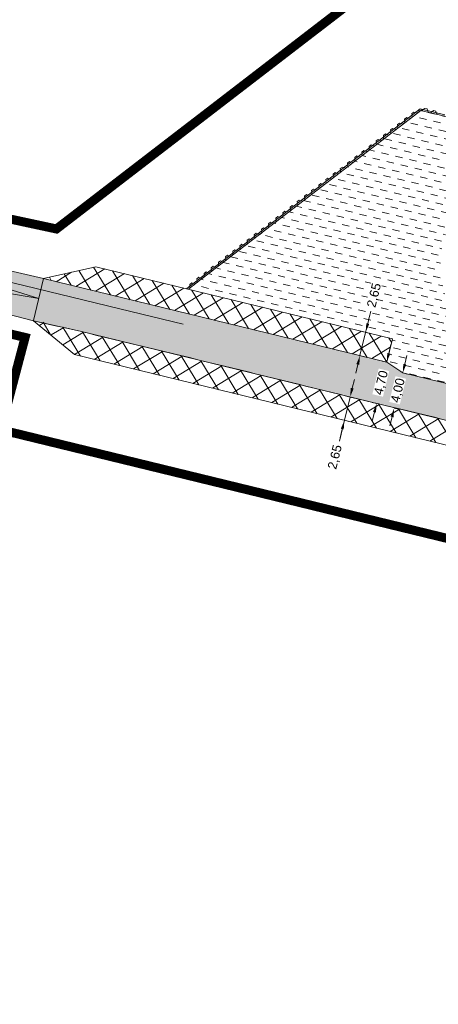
# Model space of a CAD drawing. Header units: metres. Extents: x 68442 to 71740, y 407111 to 411160.
# Tile 4 of 186: x 68832 to 68878, y 408195 to 408304. Entities that reach past the tile are written whole.
import ezdxf

# ---------------------------------------------------------------- set-up
doc = ezdxf.new("R2010")
doc.units = ezdxf.units.M
doc.linetypes.add('XX-CENTER', pattern=[8, 5, -1, 1, -1])
doc.layers.get('Defpoints').update_dxf_attribs({"lineweight": 0})
doc.layers.add('MACG_alg_werkgrens', color=3, linetype='XX-CENTER', lineweight=0)
doc.layers.add('RS AB Mantelbuis', color=1, linetype='Continuous', lineweight=0)
doc.layers.add('MACG_n_inr_damwand', color=1, linetype='Continuous', lineweight=0, plot=False, transparency=0.8)
for name, color, linetype, lineweight, transparency in [('MACG_n_maatvoering', 3, 'Continuous', 0, 0.8), ('MACG_n_vhr_arc_auxcrane', 3, 'Continuous', 0, 0.8), ('MACG_n_vhr_arc_craneplatform_18', 150, 'Continuous', 0, 0.8), ('MACG_n_vhr_arc_preassembly_13.5', 6, 'Continuous', 0, 0.8), ('MACG_n_vhr_kant_', 7, 'Continuous', 0, 0.8)]:
    doc.layers.add(name, color=color, linetype=linetype, lineweight=lineweight, transparency=transparency)
doc.styles.add('MACG_standaard', font='arial.ttf', dxfattribs={"height": 2})
doc.dimstyles.new('MACG_standaard', dxfattribs={"dimscale": 0, "dimtxt": 2, "dimasz": 2, "dimexe": 1, "dimexo": 0.1, "dimgap": 1, "dimtad": 0, "dimzin": 1, "dimtxsty": 'MACG_standaard', "dimcen": 0, "dimclrd": 256, "dimclre": 256, "dimclrt": 256, "dimazin": 0, "dimtfac": 1, "dimtofl": 0, "dimtmove": 1, "dimatfit": 3, "dimfxl": 1, "dimfxlon": 1, "dimtfill": 1, "dimlwd": -1, "dimlwe": -1, "dimarcsym": 0})

# ---------------------------------------------------------------- blocks, each defined once
blk = doc.blocks.new('*D47')
at = {"layer": 'Defpoints', "color": 0, "transparency": 16777216}
for p in [(68872.29, 408266.27), (68871.18, 408261.7), (68871.18, 408261.7)]:
    blk.add_point(p, dxfattribs=at)
at = {"layer": 'MACG_n_maatvoering', "transparency": 16777216}
for p, q in [((68872.53, 408267.24), (68872.76, 408268.21)), ((68872.29, 408266.27), (68871.8, 408266.39)), ((68871.18, 408261.7), (68870.69, 408261.82)), ((68870.94, 408260.73), (68870.7, 408259.76))]:
    blk.add_line(p, q, dxfattribs=at)
for points in [[(68872.69, 408267.2), (68872.36, 408267.28), (68872.29, 408266.27)], [(68871.1, 408260.69), (68870.78, 408260.77), (68871.18, 408261.7)]]:
    blk.add_solid(points, dxfattribs=at)
at = {"layer": 'MACG_n_maatvoering', "transparency": 16777216, "insert": (68871.73, 408263.98), "char_height": 1, "attachment_point": 5, "rotation": 76.3164, "style": 'MACG_standaard', "bg_fill": 3, "box_fill_scale": 1.1, "bg_fill_color": 256, "bg_fill_true_color": 13158600, "bg_fill_transparency": 0}
blk.add_mtext('4,70', dxfattribs=at)
blk = doc.blocks.new('*D46')
at = {"layer": 'Defpoints', "color": 0, "transparency": 16777216}
for p in [(68874.05, 408265.07), (68873.12, 408261.18), (68873.12, 408261.18)]:
    blk.add_point(p, dxfattribs=at)
at = {"layer": 'MACG_n_maatvoering', "transparency": 16777216}
for p, q in [((68874.29, 408266.04), (68874.52, 408267.01)), ((68874.06, 408265.07), (68874.54, 408264.95)), ((68873.12, 408261.18), (68873.6, 408261.06)), ((68872.88, 408260.21), (68872.65, 408259.24))]:
    blk.add_line(p, q, dxfattribs=at)
for points in [[(68874.45, 408266), (68874.13, 408266.08), (68874.06, 408265.07)], [(68873.05, 408260.17), (68872.72, 408260.25), (68873.12, 408261.18)]]:
    blk.add_solid(points, dxfattribs=at)
at = {"layer": 'MACG_n_maatvoering', "transparency": 16777216, "insert": (68873.59, 408263.13), "char_height": 1, "attachment_point": 5, "rotation": 76.4496, "style": 'MACG_standaard', "bg_fill": 3, "box_fill_scale": 1.1, "bg_fill_color": 256, "bg_fill_true_color": 13158600, "bg_fill_transparency": 0}
blk.add_mtext('4,00', dxfattribs=at)
blk = doc.blocks.new('*D45')
at = {"layer": 'Defpoints', "color": 0, "transparency": 16777216}
for p in [(68872.92, 408268.84), (68869.34, 408266.99), (68872.29, 408266.27)]:
    blk.add_point(p, dxfattribs=at)
at = {"layer": 'MACG_n_maatvoering', "transparency": 16777216}
for p, q in [((68870.53, 408271.89), (68869.96, 408269.56)), ((68870.2, 408270.53), (68870.44, 408271.5)), ((68869.96, 408269.56), (68869.34, 408266.99)), ((68870.45, 408269.44), (68869.48, 408269.68)), ((68869.82, 408266.87), (68868.85, 408267.1)), ((68869.1, 408266.02), (68868.87, 408265.04))]:
    blk.add_line(p, q, dxfattribs=at)
for points in [[(68870.36, 408270.49), (68870.04, 408270.57), (68869.96, 408269.56)], [(68869.26, 408265.98), (68868.94, 408266.05), (68869.34, 408266.99)]]:
    blk.add_solid(points, dxfattribs=at)
at = {"layer": 'MACG_n_maatvoering', "transparency": 16777216, "insert": (68870.96, 408273.65), "char_height": 1, "attachment_point": 5, "rotation": 76.3164, "style": 'MACG_standaard', "bg_fill": 3, "box_fill_scale": 1.1, "bg_fill_color": 256, "bg_fill_true_color": 13158600, "bg_fill_transparency": 0}
blk.add_mtext('2,65', dxfattribs=at)
blk = doc.blocks.new('*D44')
at = {"layer": 'Defpoints', "color": 0, "transparency": 16777216}
for p in [(68868.25, 408262.41), (68867.62, 408259.84), (68867.62, 408259.84)]:
    blk.add_point(p, dxfattribs=at)
at = {"layer": 'MACG_n_maatvoering', "transparency": 16777216}
for p, q in [((68868.48, 408263.39), (68868.72, 408264.36)), ((68868.25, 408262.41), (68867.62, 408259.84)), ((68868.25, 408262.41), (68868.73, 408262.3)), ((68867.06, 408257.53), (68867.62, 408259.84)), ((68867.62, 408259.84), (68868.11, 408259.72)), ((68867.38, 408258.87), (68867.15, 408257.9))]:
    blk.add_line(p, q, dxfattribs=at)
for points in [[(68868.64, 408263.35), (68868.32, 408263.43), (68868.25, 408262.41)], [(68867.54, 408258.83), (68867.22, 408258.91), (68867.62, 408259.84)]]:
    blk.add_solid(points, dxfattribs=at)
at = {"layer": 'MACG_n_maatvoering', "transparency": 16777216, "insert": (68866.63, 408255.77), "char_height": 1, "attachment_point": 5, "rotation": 76.3164, "style": 'MACG_standaard', "bg_fill": 3, "box_fill_scale": 1.1, "bg_fill_color": 256, "bg_fill_true_color": 13158600, "bg_fill_transparency": 0}
blk.add_mtext('2,65', dxfattribs=at)

msp = doc.modelspace()

# ---------------------------------------------------------------- hatches: boundary and pattern name
at = {"layer": 'MACG_n_vhr_arc_auxcrane'}
h = msp.add_hatch(dxfattribs=at)
h.set_pattern_fill('ACO-BETON_DETAIL', color=256, scale=2, angle=90, style=0, pattern_type=2)
h.set_pattern_definition([(144.567157, (34830.2006, 204118.34057), (-0.5922876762, -0.3149528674), [0, -0.6])])
edge = h.paths.add_edge_path()
edge.add_line((69890.99, 408653.63), (69887.795, 408655.469))
edge.add_arc((69862.848, 408612.138), 50, 60.06926, 100.96989)
edge.add_line((69853.333, 408661.224), (69842.878, 408659.358))
edge.add_line((69842.878, 408659.358), (69804.567, 408651.934))
edge.add_line((69804.567, 408651.934), (69802.47, 408652.242))
edge.add_line((69802.47, 408652.242), (69772.256, 408646.387))
edge.add_line((69772.256, 408646.387), (69762.242, 408644.03))
edge.add_line((69762.242, 408644.03), (69714.231, 408634.41))
edge.add_line((69714.231, 408634.41), (69660.32, 408623.532))
edge.add_line((69660.32, 408623.532), (69615.693, 408616.177))
edge.add_line((69615.693, 408616.177), (69599.968, 408615.159))
edge.add_line((69599.968, 408615.159), (69579.757, 408613.88))
edge.add_line((69579.757, 408613.88), (69516.465, 408612.02))
edge.add_line((69516.465, 408612.02), (69480.555, 408610.93))
edge.add_line((69480.555, 408610.93), (69447.705, 408609.411))
edge.add_line((69447.705, 408609.411), (69408.7, 408608.214))
edge.add_line((69408.7, 408608.214), (69406.679, 408608.855))
edge.add_line((69406.679, 408608.855), (69374.766, 408607.876))
edge.add_line((69374.766, 408607.876), (69333.725, 408605.809))
edge.add_line((69333.725, 408605.809), (69302.514, 408601.35))
edge.add_line((69302.514, 408601.35), (69272.625, 408592.636))
edge.add_line((69272.625, 408592.636), (69240.661, 408581.084))
edge.add_line((69240.661, 408581.084), (69202.98, 408569.476))
edge.add_line((69202.98, 408569.476), (69166.509, 408562.577))
edge.add_line((69166.509, 408562.577), (69101.387, 408558.8))
edge.add_line((69101.387, 408558.8), (69072.305, 408557.85))
edge.add_line((69072.305, 408557.85), (69047.328, 408556.74))
edge.add_line((69047.328, 408556.74), (69008.325, 408555.466))
edge.add_line((69008.325, 408555.466), (69006.303, 408556.102))
edge.add_line((69006.303, 408556.102), (68974.744, 408555.071))
edge.add_line((68974.744, 408555.071), (68949.769, 408553.905))
edge.add_line((68949.769, 408553.905), (68865.805, 408551.22))
edge.add_line((68865.805, 408551.22), (68777.315, 408548.6))
edge.add_line((68777.315, 408548.6), (68681.197, 408545.49))
edge.add_line((68681.197, 408545.49), (68667.332, 408544.652))
edge.add_line((68667.332, 408544.652), (68660.682, 408545.639))
edge.add_line((68660.682, 408545.639), (68639.694, 408552.228))
edge.add_line((68639.694, 408552.228), (68637.268, 408552.604))
edge.add_line((68637.268, 408552.604), (68635.123, 408552.946))
edge.add_line((68635.123, 408552.946), (68634.027, 408553.051))
edge.add_line((68634.027, 408553.051), (68632.386, 408553.009))
edge.add_line((68632.386, 408553.009), (68630.73, 408552.618))
edge.add_line((68630.73, 408552.618), (68628.641, 408551.797))
edge.add_line((68628.641, 408551.797), (68627.494, 408551.367))
edge.add_line((68627.494, 408551.367), (68622.841, 408546.377))
edge.add_line((68622.841, 408546.377), (68620.455, 408544.152))
edge.add_line((68620.455, 408544.152), (68597.537, 408512.537))
edge.add_line((68597.537, 408512.537), (68595.795, 408511.329))
edge.add_line((68595.795, 408511.329), (68575.974, 408483.988))
edge.add_line((68575.974, 408483.988), (68561.744, 408463.426))
edge.add_line((68561.744, 408463.426), (68560.733, 408461.962))
edge.add_line((68560.733, 408461.962), (68552.661, 408446.362))
edge.add_line((68552.661, 408446.362), (68547.855, 408428.535))
edge.add_line((68547.855, 408428.535), (68546.727, 408413.603))
edge.add_line((68546.727, 408413.603), (68552.464, 408382.734))
edge.add_line((68552.464, 408382.734), (68566.942, 408357.64))
edge.add_line((68566.942, 408357.64), (68580.601, 408344.403))
edge.add_line((68580.601, 408344.403), (68597.046, 408334.295))
edge.add_line((68597.046, 408334.295), (68616.96, 408327.549))
edge.add_line((68616.96, 408327.549), (68646.472, 408320.374))
edge.add_line((68646.472, 408320.374), (68739.343, 408298.044))
edge.add_line((68739.343, 408298.044), (68789.154, 408286.114))
edge.add_line((68789.154, 408286.114), (68805.142, 408282.272))
edge.add_line((68805.142, 408282.272), (68834.374, 408275.499))
edge.add_line((68834.374, 408275.499), (68872.29, 408266.268))
edge.add_line((68872.29, 408266.268), (68874.057, 408265.069))
edge.add_line((68874.057, 408265.069), (68903.926, 408257.835))
edge.add_line((68903.926, 408257.835), (68933.236, 408251.404))
edge.add_line((68933.236, 408251.404), (69024.823, 408229.334))
edge.add_line((69024.823, 408229.334), (69088.702, 408213.884))
edge.add_line((69088.702, 408213.884), (69155.037, 408197.872))
edge.add_line((69155.037, 408197.872), (69184.34, 408191.419))
edge.add_line((69184.34, 408191.419), (69222.259, 408182.199))
edge.add_line((69222.259, 408182.199), (69224.037, 408181.045))
edge.add_line((69224.037, 408181.045), (69254.719, 408173.585))
edge.add_line((69254.719, 408173.585), (69283.963, 408166.881))
edge.add_line((69283.963, 408166.881), (69307.273, 408161.214))
edge.add_line((69307.273, 408161.214), (69392.314, 408140.854))
edge.add_line((69392.314, 408140.854), (69465.783, 408123.294))
edge.add_line((69465.783, 408123.294), (69508.787, 408112.888))
edge.add_line((69508.787, 408112.888), (69528.675, 408110.15))
edge.add_line((69528.675, 408110.15), (69539.224, 408110.34))
edge.add_line((69539.224, 408110.34), (69558.164, 408116.35))
edge.add_line((69558.164, 408116.35), (69583.298, 408134.951))
edge.add_line((69583.298, 408134.951), (69599.919, 408158.168))
edge.add_line((69599.919, 408158.168), (69611.748, 408174.718))
edge.add_line((69611.748, 408174.718), (69628.253, 408198.195))
edge.add_line((69628.253, 408198.195), (69656.57, 408239.407))
edge.add_line((69656.57, 408239.407), (69679.194, 408271.203))
edge.add_line((69679.194, 408271.203), (69680.926, 408272.426))
edge.add_line((69680.926, 408272.426), (69699.232, 408298.154))
edge.add_line((69699.232, 408298.154), (69720.938, 408329.368))
edge.add_line((69720.938, 408329.368), (69727.822, 408339.187))
edge.add_line((69727.822, 408339.187), (69747.278, 408366.937))
edge.add_line((69747.278, 408366.937), (69776.338, 408408.247))
edge.add_line((69776.338, 408408.247), (69804.588, 408448.568))
edge.add_line((69804.588, 408448.568), (69832.218, 408487.318))
edge.add_line((69832.218, 408487.318), (69840.787, 408499.606))
edge.add_line((69840.787, 408499.606), (69856.84, 408524.73))
edge.add_line((69856.84, 408524.73), (69861.507, 408530.119))
edge.add_line((69861.507, 408530.119), (69863.858, 408532.369))
edge.add_line((69863.858, 408532.369), (69869.382, 408535.958))
edge.add_line((69869.382, 408535.958), (69876.317, 408538.985))
edge.add_line((69876.317, 408538.985), (69879.97, 408539.938))
edge.add_line((69879.97, 408539.938), (69885.821, 408540.85))
edge.add_line((69885.821, 408540.85), (69888.762, 408540.9))
edge.add_line((69888.762, 408540.9), (69910.065, 408539.81))
edge.add_line((69910.065, 408539.81), (69909.882, 408535.814))
edge.add_line((69909.882, 408535.814), (69888.694, 408536.898))
edge.add_line((69888.694, 408536.898), (69886.165, 408536.855))
edge.add_line((69886.165, 408536.855), (69880.785, 408536.017))
edge.add_line((69880.785, 408536.017), (69877.63, 408535.193))
edge.add_line((69877.63, 408535.193), (69871.285, 408532.424))
edge.add_line((69871.285, 408532.424), (69866.352, 408529.219))
edge.add_line((69866.352, 408529.219), (69864.409, 408527.359))
edge.add_line((69864.409, 408527.359), (69860.054, 408522.331))
edge.add_line((69860.054, 408522.331), (69844.114, 408497.384))
edge.add_line((69844.114, 408497.384), (69835.487, 408485.012))
edge.add_line((69835.487, 408485.012), (69807.855, 408446.259))
edge.add_line((69807.855, 408446.259), (69779.612, 408405.949))
edge.add_line((69779.612, 408405.949), (69750.552, 408364.639))
edge.add_line((69750.552, 408364.639), (69731.077, 408336.862))
edge.add_line((69731.077, 408336.862), (69724.206, 408327.06))
edge.add_line((69724.206, 408327.06), (69702.491, 408295.835))
edge.add_line((69702.491, 408295.835), (69660.401, 408236.681))
edge.add_line((69660.401, 408236.681), (69631.523, 408195.892))
edge.add_line((69631.523, 408195.892), (69615.012, 408172.404))
edge.add_line((69615.012, 408172.404), (69603.171, 408155.84))
edge.add_line((69603.171, 408155.84), (69586.184, 408132.11))
edge.add_line((69586.184, 408132.11), (69560.008, 408112.739))
edge.add_line((69560.008, 408112.739), (69539.878, 408106.351))
edge.add_line((69539.878, 408106.351), (69528.437, 408106.145))
edge.add_line((69528.437, 408106.145), (69508.042, 408108.953))
edge.add_line((69508.042, 408108.953), (69464.848, 408119.405))
edge.add_line((69464.848, 408119.405), (69391.382, 408136.964))
edge.add_line((69391.382, 408136.964), (69306.335, 408157.326))
edge.add_line((69306.335, 408157.326), (69283.018, 408162.994))
edge.add_line((69283.018, 408162.994), (69253.774, 408169.698))
edge.add_line((69253.774, 408169.698), (69183.229, 408186.85))
edge.add_line((69183.229, 408186.85), (69154.096, 408193.965))
edge.add_line((69154.096, 408193.965), (69135.592, 408198.44))
edge.add_line((69135.592, 408198.44), (69087.762, 408209.996))
edge.add_line((69087.762, 408209.996), (69023.885, 408225.445))
edge.add_line((69023.885, 408225.445), (68932.294, 408247.517))
edge.add_line((68932.294, 408247.517), (68902.979, 408253.924))
edge.add_arc((68719.705, 407531.542), 745.268, 75.763993, 76.172066)
edge.add_arc((67867.385, 404087.527), 4293.182, 76.112355, 76.520428)
edge.add_arc((67837.676, 404094.76), 4293.182, 76.112355, 76.520428)
edge.add_arc((68672.876, 407544.295), 744.03, 77.144988, 77.553061)
edge.add_line((68833.241, 408270.838), (68804.2, 408278.384))
edge.add_line((68804.2, 408278.384), (68788.222, 408282.224))
edge.add_line((68788.222, 408282.224), (68738.408, 408294.155))
edge.add_line((68738.408, 408294.155), (68645.532, 408316.486))
edge.add_line((68645.532, 408316.486), (68615.844, 408323.704))
edge.add_line((68615.844, 408323.704), (68595.336, 408330.651))
edge.add_line((68595.336, 408330.651), (68578.133, 408341.225))
edge.add_line((68578.133, 408341.225), (68563.757, 408355.156))
edge.add_line((68563.757, 408355.156), (68548.657, 408381.329))
edge.add_line((68548.657, 408381.329), (68542.699, 408413.384))
edge.add_line((68542.699, 408413.384), (68543.895, 408429.212))
edge.add_line((68543.895, 408429.212), (68548.911, 408447.818))
edge.add_line((68548.911, 408447.818), (68557.315, 408464.061))
edge.add_line((68557.315, 408464.061), (68558.506, 408465.774))
edge.add_line((68558.506, 408465.774), (68572.736, 408486.336))
edge.add_line((68572.736, 408486.336), (68616.634, 408546.892))
edge.add_line((68616.634, 408546.892), (68620.839, 408554.503))
edge.add_line((68620.839, 408554.503), (68621.433, 408557.641))
edge.add_line((68621.433, 408557.641), (68621.314, 408559.316))
edge.add_line((68621.314, 408559.316), (68620.501, 408561.532))
edge.add_line((68620.501, 408561.532), (68615.763, 408569.01))
edge.add_line((68615.763, 408569.01), (68618.603, 408572.227))
edge.add_line((68618.603, 408572.227), (68630.17, 408563.753))
edge.add_line((68630.17, 408563.753), (68639.356, 408557.402))
edge.add_line((68639.356, 408557.402), (68642.196, 408555.635))
edge.add_line((68642.196, 408555.635), (68661.58, 408549.549))
edge.add_line((68661.58, 408549.549), (68667.507, 408548.67))
edge.add_line((68667.507, 408548.67), (68681.012, 408549.486))
edge.add_line((68681.012, 408549.486), (68777.191, 408552.598))
edge.add_line((68777.191, 408552.598), (68865.682, 408555.218))
edge.add_line((68865.682, 408555.218), (68949.638, 408557.903))
edge.add_line((68949.638, 408557.903), (68974.614, 408559.069))
edge.add_line((68974.614, 408559.069), (69047.175, 408561.439))
edge.add_line((69047.175, 408561.439), (69072.175, 408561.848))
edge.add_line((69072.175, 408561.848), (69101.206, 408562.796))
edge.add_line((69101.206, 408562.796), (69166.019, 408566.556))
edge.add_line((69166.019, 408566.556), (69202.016, 408573.365))
edge.add_line((69202.016, 408573.365), (69239.392, 408584.879))
edge.add_line((69239.392, 408584.879), (69271.384, 408596.44))
edge.add_line((69271.384, 408596.44), (69301.667, 408605.27))
edge.add_line((69301.667, 408605.27), (69333.366, 408609.798))
edge.add_line((69333.366, 408609.798), (69374.644, 408611.874))
edge.add_line((69374.644, 408611.874), (69447.561, 408614.111))
edge.add_line((69447.561, 408614.111), (69480.434, 408614.928))
edge.add_line((69480.434, 408614.928), (69516.348, 408616.018))
edge.add_line((69516.348, 408616.018), (69579.572, 408617.876))
edge.add_line((69579.572, 408617.876), (69599.712, 408619.151))
edge.add_line((69599.712, 408619.151), (69615.237, 408620.156))
edge.add_line((69615.237, 408620.156), (69659.599, 408627.467))
edge.add_line((69659.599, 408627.467), (69713.443, 408638.332))
edge.add_line((69713.443, 408638.332), (69763.291, 408648.319))
edge.add_line((69763.291, 408648.319), (69771.495, 408650.314))
edge.add_line((69771.495, 408650.314), (69841.984, 408663.974))
edge.add_line((69841.984, 408663.974), (69862.285, 408668.052))
edge.add_line((69862.285, 408668.052), (69870.165, 408668.838))
edge.add_line((69870.165, 408668.838), (69875.686, 408668.211))
edge.add_line((69875.686, 408668.211), (69889.043, 408660.529))
edge.add_arc((69926.238, 408728.473), 77.46, 241.30207, 271.51339)
edge.add_line((69928.284, 408651.041), (69943.963, 408651.389))
edge.add_line((69943.963, 408651.389), (69944.074, 408646.39))
edge.add_line((69944.074, 408646.39), (69917.04, 408645.79))
edge.add_line((69917.04, 408645.79), (69903.16, 408647.17))
edge.add_line((69903.16, 408647.17), (69890.99, 408653.63))
edge.add_line((69890.99, 408653.63), (69887.795, 408655.469))
at = {"layer": 'MACG_n_vhr_arc_craneplatform_18'}
h = msp.add_hatch(dxfattribs=at)
h.set_pattern_fill('ANSI37', color=256, angle=76.31639, style=0)
h.set_pattern_definition([(121.31639105, (0, 0), (-1.3562173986, -0.8251246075), []), (211.31639105, (0, 0), (0.8251246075, -1.3562173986), [])])
h.paths.add_polyline_path([(68840.15, 408276.82), (68834.374, 408275.499), (68872.29, 408266.268), (68872.917, 408268.842)])
h = msp.add_hatch(dxfattribs=at)
h.set_pattern_fill('ANSI37', color=256, angle=76.31639, style=0)
h.set_pattern_definition([(121.31639116, (0, 0), (-1.356217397, -0.82512461), []), (211.31639116, (0, 0), (0.82512461, -1.356217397), [])])
h.paths.add_polyline_path([(68838.411, 408269.677), (68833.261, 408270.931), (68837.784, 408267.103)])
h.paths.add_polyline_path([(68838.411, 408269.677), (68837.784, 408267.103), (68897.203, 408252.637), (68897.829, 408255.211)])
h.paths.add_polyline_path([(68897.829, 408255.211), (68897.203, 408252.637), (68902.979, 408253.957)])
at = {"layer": 'MACG_n_vhr_arc_preassembly_13.5'}
h = msp.add_hatch(dxfattribs=at)
h.set_pattern_fill('DASH', color=256, scale=0.5, angle=346.40894)
h.set_pattern_definition([(346.408935, (69982.37296, 409427.91986), (0.95804688, 0.5849994), [0.79375, -0.79375])])
edge = h.paths.add_edge_path()
edge.add_line((68892.184, 408290.172), (68876.043, 408294.082))
edge.add_line((68876.043, 408294.082), (68850.422, 408274.372))
edge.add_line((68850.422, 408274.372), (68872.917, 408268.842))
edge.add_line((68872.917, 408268.842), (68872.29, 408266.268))
edge.add_line((68872.29, 408266.268), (68874.057, 408265.069))
edge.add_line((68874.057, 408265.069), (68885.445, 408262.312))
edge.add_line((68885.445, 408262.312), (68886.471, 408266.552))
edge.add_arc((68889, 408277), 10.75, 76.4108, 256.39272, ccw=False)
edge.add_line((68891.526, 408287.449), (68892.184, 408290.172))

# ---------------------------------------------------------------- linework, layer by layer
at = {"layer": 'MACG_alg_werkgrens', "ltscale": 10, "const_width": 1, "flags": 128}
for points in [[(71465.406, 407420.649), (71462.648, 407413.139), (71437.76, 407423.219), (71431.706, 407426.394), (71412.362, 407436.329), (71404.772, 407439.8), (71316.491, 407480.179), (71284.757, 407496.468), (71249.36, 407511.986), (71214.962, 407529.71), (71191.396, 407483.927), (71150.589, 407404.732), (71168.177, 407392.902), (71161.286, 407373.515), (71144.93, 407344.206), (71115.901, 407287.439), (71113.936, 407270.957), (71078.17, 407236.48), (71058.5, 407222.66), (71032.65, 407211.546), (71010.252, 407205.593), (70981.457, 407204.101), (70943.412, 407210.809), (70922.41, 407219.64), (70878.588, 407248.774), (70729.287, 407351.852), (70728.011, 407352.727), (70721.986, 407343.937), (70649.092, 407393.899), (70655.14, 407402.682), (70545.753, 407478.064), (70437.714, 407552.884), (70364.415, 407603.356), (70358.371, 407594.578), (70285.156, 407644.993), (70291.2, 407653.77), (70290.166, 407654.482), (70161.924, 407742.734), (70051.196, 407819.283), (69996.965, 407856.448), (69990.953, 407847.665), (69918.942, 407896.96), (69924.665, 407905.98), (69895.152, 407926.411), (69875.283, 407939.445), (69866.942, 407949.246), (69858.226, 407963.205), (69853.141, 407974.836), (69850.175, 407984.571), (69848.045, 407995.783), (69847.238, 408005.92), (69847.575, 408017.366), (69850.692, 408034.812), (69856.32, 408050.261), (69881.049, 408099.821), (69906.237, 408140.878), (69967.707, 408228.575), (69960.209, 408232.624), (70003.187, 408311.8), (70010.402, 408307.905), (70017.122, 408319.519), (70025.131, 408331.446), (70040.788, 408352.956), (70049.799, 408367.543), (70051.76, 408375.163), (70051.76, 408388.582), (70050.801, 408393.32), (70041.254, 408423.688), (70025.21, 408462.21), (70000, 408479.97), (70026.48, 408518.11), (70037.55, 408530.34), (70000.74, 408556.19), (69948.82, 408555.87), (69945.706, 408544.622), (69935.731, 408545.183), (69934.935, 408531.604), (69933.362, 408531.647), (69909.742, 408532.502), (69886.023, 408533.491), (69877.993, 408531.836), (69872.373, 408529.287), (69866.167, 408524.444), (69862.498, 408520.061), (69837.613, 408484.605), (69809.513, 408445.146), (69781.226, 408404.8), (69725.804, 408325.916), (69710.272, 408304.049), (69716.446, 408293.344), (69670.885, 408229.882), (69661.509, 408235.01), (69616.618, 408171.189), (69587.096, 408130.353), (69560.303, 408110.729), (69539.944, 408104.392), (69528.345, 408103.56), (69507.689, 408106.382), (69464.232, 408116.875), (69390.794, 408134.475), (69305.748, 408154.827), (69258.955, 408166.338), (69256.366, 408156.094), (69179.705, 408174.624), (69182.444, 408184.419), (69087.142, 408207.366), (69023.233, 408222.725), (68907.132, 408250.608), (68902.908, 408251.859), (68900.299, 408241.591), (68835.419, 408257.387), (68829.632, 408258.796), (68832.328, 408268.999), (68737.755, 408291.435), (68644.879, 408313.766), (68615.273, 408320.987), (68594.693, 408327.905), (68576.927, 408338.663), (68562.076, 408352.857), (68546.452, 408379.502), (68540.008, 408412.479), (68541.066, 408429.152), (68546.111, 408448.237), (68554.716, 408465.172), (68568.02, 408486.068), (68572.082, 408493.356), (68609.76, 408545.329), (68617.565, 408556.908), (68611.491, 408569.232), (68613.993, 408571.672), (68618.227, 408575.759), (68626.695, 408569.435), (68642.688, 408558.198), (68662.531, 408551.978), (68668.417, 408551.15), (68681.155, 408552.078), (68777.078, 408555.179), (68865.598, 408557.839), (68968.374, 408561.089), (68968.042, 408571.651), (69050.82, 408574.296), (69051.157, 408563.567), (69101.098, 408565.358), (69165.377, 408568.999), (69201.139, 408575.735), (69238.476, 408587.237), (69270.772, 408598.893), (69301.489, 408607.78), (69333.401, 408612.335), (69363.39, 408613.518), (69363.055, 408624.14), (69449.855, 408626.87), (69450.192, 408616.199), (69480.35, 408617.459), (69579.387, 408620.368), (69614.723, 408622.63), (69659.05, 408629.938), (69712.969, 408640.811), (69764.613, 408650.999), (69762.56, 408661.426), (69838.754, 408676.274), (69854.066, 408668.451), (69862.318, 408670.115), (69871.007, 408670.753), (69877.268, 408669.616), (69884.534, 408665.432, 0.1150556), (69905.12, 408655.227), (69931.992, 408655.635), (69931.738, 408665.079), (69938.17, 408668.13), (69963.51, 408670.944), (69968.941, 408666.443), (70014.092, 408666.62), (70013.062, 408666.64), (70052.031, 408665.879), (70108.785, 408664.771), (70108.492, 408626.708), (70110.09, 408574.745), (70140.741, 408574.068), (70179.845, 408576.978), (70179.492, 408582.411), (70179.031, 408601.284), (70178.231, 408626.657), (70181.15, 408635.23), (70209.1, 408636.03), (70213.163, 408636.958), (70243.092, 408639.29), (70307.758, 408639.306), (70343.557, 408641.26), (70345.206, 408641.26), (70348.034, 408642.108), (70362.751, 408644.755), (70395.793, 408649.478), (70408.702, 408650.577), (70462.537, 408652.339), (70514.375, 408653.899), (70565.274, 408655.659), (70615.598, 408657.229), (70697.729, 408659.789), (70697.418, 408670.422), (70790.324, 408673.323), (70790.641, 408662.506), (70800.376, 408662.581), (70824.594, 408660.546), (70844.968, 408657.027), (70866.867, 408651.43), (70890.771, 408644.483), (70907.698, 408639.7), (70924.847, 408635.915), (70950.418, 408631.746), (70970.909, 408629.969), (70995.819, 408629.65), (71028.881, 408630.449), (71080.388, 408632.239), (71137.011, 408633.806), (71136.703, 408644.531), (71229.599, 408647.351), (71229.915, 408636.714), (71266.395, 408637.869), (71303.344, 408639.089), (71382.507, 408641.709), (71438.798, 408643.409), (71473.55, 408644.498), (71500.58, 408646.369), (71530.71, 408651.273), (71551.002, 408656.043), (71572.149, 408662.424), (71569.02, 408672.348), (71657.68, 408700.266), (71664.655, 408678.126), (71673.979, 408641.979), (71625.171, 408626.246), (71590.668, 408648.917), (71584.955, 408652.174), (71567.883, 408646.935), (71559.774, 408644.344), (71531.935, 408638.002), (71507.048, 408633.798), (71478.724, 408631.138), (71468.632, 408630.812), (71416.841, 408629.098), (71228.116, 408623.147), (71229.461, 408586.715), (71178.215, 408584.813), (71151.058, 408616.106), (71146.916, 408620.699), (71040.783, 408617.356), (70988.897, 408616.225), (70970.676, 408616.505), (70947.885, 408618.458), (70921.561, 408622.803), (70904.249, 408626.625), (70852.735, 408641.218), (70841.996, 408643.938), (70822.693, 408647.276), (70799.636, 408649.208), (70788.663, 408649.061), (70789.991, 408613.085), (70738.91, 408611.189), (70712.52, 408641.822), (70708.479, 408646.829), (70424.502, 408637.837), (70408.438, 408637.263), (70397.35, 408635.843), (70386.61, 408634.549), (70376.012, 408632.71), (70360.761, 408629.878), (70353.585, 408621.127), (70363.582, 408543.674), (70361.281, 408539.705), (70365.314, 408451.569), (70364.256, 408404.678), (70367.836, 408365.748), (70374.776, 408321.971), (70384.599, 408277.163), (70396.634, 408235.657), (70410.682, 408196.472), (70436.61, 408135.984, -0.1523607), (70447.619, 408125.306), (70453.92, 408115.911), (70470.126, 408087.78), (70486.342, 408065.104), (70482.343, 408062.878), (70503.254, 408033.442), (70527.367, 408001.27), (70555.217, 407970.242), (70589.376, 407936.652), (70638.984, 407895.054), (70665.899, 407875.91), (70668.25, 407879.794), (70677.505, 407872.509), (70719.039, 407847.669), (70758.4, 407822.34), (70775.091, 407782.344), (70841.348, 407747.704), (70908.119, 407712.795), (70911.322, 407718.92), (70949.973, 407708.535), (71003.554, 407681.932), (71013.434, 407700.68), (71080.281, 407665.416), (71160.477, 407596.544), (71171.337, 407593.164), (71190.181, 407586.248), (71207.298, 407579.286), (71234.021, 407566.554), (71277.874, 407543.714), (71304.765, 407528.777), (71331.295, 407511.637), (71350.687, 407502.493), (71366.901, 407505.469), (71378.503, 407523.138), (71443.522, 407480.851, -0.2173664), (71465.406, 407420.649)], [(69652.627, 408244.314), (69580.44, 408135.8, -0.2858694), (69510.805, 408117.936), (69480.44, 408125.307), (69373.31, 408150.998), (69264.004, 408177.507), (69272.669, 408213.183), (69222.84, 408225.299), (69186.18, 408197.159), (69063.032, 408224.102), (68913.963, 408261.557), (68922.624, 408297.382), (68872.782, 408309.445), (68835.793, 408280.99), (68835.793, 408280.99), (68728.261, 408304.077), (68624.111, 408329.311, -0.6092374), (68577.461, 408471.961), (68602.214, 408454.016), (68632.322, 408495.528), (68622.45, 408531.808), (68626.548, 408533.936), (68628.925, 408534.951), (68631.558, 408535.835), (68633.627, 408536.365), (68635.703, 408536.758), (68637.678, 408537.003), (68675.1, 408537.165), (68742.366, 408540.313), (68835.804, 408543.005), (68967.065, 408548.73), (68968.481, 408511.786), (69019.648, 408513.411), (69047.791, 408550.75), (69106.781, 408552.424), (69148.264, 408553.466), (69186.09, 408558.204), (69228.66, 408568.672), (69271.954, 408585.355), (69304.935, 408594.717), (69331.812, 408598.65), (69366.171, 408601.246), (69367.505, 408565.884), (69418.728, 408567.775), (69445.259, 408603.355), (69516.435, 408605.167), (69604.264, 408608.411), (69625.791, 408611.261), (69700.818, 408624.755), (69764.595, 408638.585), (69771.796, 408602.76), (69822.033, 408612.486), (69836.835, 408640.48), (69873.68, 408649.16), (69888.62, 408618.4), (69898.209, 408622.472), (69939.45, 408640.96), (69956.42, 408603.49), (69962.814, 408588.304), (69961.633, 408588.277), (69960.7, 408587.855), (69957.594, 408586.448), (69947.961, 408582.085), (69937.596, 408577.389), (69936.491, 408576.889), (69935.471, 408576.108), (69934.296, 408575.208), (69933.956, 408574.543), (69933.422, 408573.499), (69933.366, 408572.565), (69932.949, 408565.558), (69931.503, 408541.27), (69926.77, 408541.552), (69910.527, 408542.464), (69905.368, 408541.202), (69900.699, 408541.441), (69894.044, 408541.781), (69887.849, 408542.035), (69885.723, 408541.998), (69882.139, 408541.44), (69879.735, 408541.065), (69875.94, 408540.075), (69871.069, 408537.949), (69868.351, 408536.66), (69866.988, 408535.774), (69863.122, 408533.262), (69859.363, 408529.399), (69855.916, 408525.42), (69839.832, 408500.248), (69836.924, 408496.135), (69817.123, 408468.128), (69801.025, 408445.486), (69776.243, 408410.116), (69727.637, 408341.114), (69703.005, 408306.213), (69670.085, 408329.605), (69640.362, 408287.845), (69652.627, 408244.314)]]:
    msp.add_lwpolyline(points, format="xyb", dxfattribs=at)
at = {"layer": 'MACG_n_inr_damwand'}
for p, q in [((68850.216, 408274.422), (68876.005, 408294.261)), ((68875.069, 408293.748), (68875.291, 408293.919)), ((68875.094, 408293.56), (68875.069, 408293.748)), ((68875.07, 408293.542), (68875.094, 408293.56)), ((68875.095, 408293.353), (68875.07, 408293.542)), ((68875.291, 408293.919), (68875.466, 408293.846)), ((68875.466, 408293.846), (68875.478, 408293.856)), ((68875.478, 408293.856), (68875.49, 408293.865)), ((68875.49, 408293.865), (68875.666, 408293.792)), ((68875.666, 408293.792), (68875.888, 408293.963)), ((68875.863, 408294.151), (68875.887, 408294.17)), ((68875.888, 408293.963), (68875.863, 408294.151)), ((68876.005, 408294.261), (68878.72, 408293.614)), ((68876.043, 408294.082), (68878.698, 408293.461)), ((68876.183, 408294.049), (68876.314, 408294.188)), ((68876.343, 408294.181), (68876.473, 408294.319)), ((68876.473, 408294.319), (68876.746, 408294.255)), ((68876.746, 408294.255), (68876.8, 408294.073)), ((68876.8, 408294.073), (68876.815, 408294.069)), ((68876.815, 408294.069), (68876.83, 408294.066)), ((68876.83, 408294.066), (68876.884, 408293.884)), ((68877.157, 408293.819), (68877.287, 408293.958)), ((68877.287, 408293.958), (68877.316, 408293.951)), ((68877.316, 408293.951), (68877.446, 408294.089)), ((68877.446, 408294.089), (68877.719, 408294.025)), ((68877.719, 408294.025), (68877.774, 408293.843)), ((68877.774, 408293.843), (68877.788, 408293.839)), ((68877.788, 408293.839), (68877.803, 408293.836)), ((68877.803, 408293.836), (68877.857, 408293.654)), ((68873.484, 408292.529), (68873.706, 408292.699)), ((68873.509, 408292.34), (68873.484, 408292.529)), ((68873.485, 408292.322), (68873.509, 408292.34)), ((68873.706, 408292.699), (68873.881, 408292.627)), ((68873.881, 408292.627), (68873.893, 408292.636)), ((68873.893, 408292.636), (68873.905, 408292.645)), ((68873.905, 408292.645), (68874.081, 408292.573)), ((68874.081, 408292.573), (68874.303, 408292.743)), ((68874.276, 408293.138), (68874.498, 408293.309)), ((68874.301, 408292.95), (68874.276, 408293.138)), ((68874.278, 408292.932), (68874.301, 408292.95)), ((68874.303, 408292.743), (68874.278, 408292.932)), ((68874.498, 408293.309), (68874.674, 408293.237)), ((68874.674, 408293.237), (68874.686, 408293.246)), ((68874.686, 408293.246), (68874.698, 408293.255)), ((68874.698, 408293.255), (68874.873, 408293.182)), ((68874.873, 408293.182), (68875.095, 408293.353)), ((68871.922, 408291.328), (68872.144, 408291.498)), ((68871.947, 408291.139), (68871.922, 408291.328)), ((68872.144, 408291.498), (68872.319, 408291.426)), ((68872.319, 408291.426), (68872.331, 408291.435)), ((68872.331, 408291.435), (68872.343, 408291.444)), ((68872.343, 408291.444), (68872.519, 408291.372)), ((68872.519, 408291.372), (68872.741, 408291.542)), ((68872.714, 408291.937), (68872.936, 408292.108)), ((68872.739, 408291.749), (68872.714, 408291.937)), ((68872.716, 408291.731), (68872.739, 408291.749)), ((68872.741, 408291.542), (68872.716, 408291.731)), ((68872.936, 408292.108), (68873.112, 408292.036)), ((68873.311, 408291.981), (68873.136, 408292.054)), ((68873.51, 408292.134), (68873.485, 408292.322)), ((68870.337, 408290.108), (68870.559, 408290.279)), ((68870.559, 408290.279), (68870.734, 408290.206)), ((68870.734, 408290.206), (68870.746, 408290.215)), ((68870.746, 408290.215), (68870.758, 408290.225)), ((68870.758, 408290.225), (68870.934, 408290.152)), ((68870.934, 408290.152), (68871.156, 408290.323)), ((68871.129, 408290.718), (68871.351, 408290.889)), ((68871.154, 408290.53), (68871.129, 408290.718)), ((68871.131, 408290.511), (68871.154, 408290.53)), ((68871.156, 408290.323), (68871.131, 408290.511)), ((68871.351, 408290.889), (68871.527, 408290.816)), ((68871.527, 408290.816), (68871.539, 408290.825)), ((68871.539, 408290.825), (68871.551, 408290.834)), ((68871.551, 408290.834), (68871.726, 408290.762)), ((68871.726, 408290.762), (68871.948, 408290.933)), ((68871.923, 408291.121), (68871.947, 408291.139)), ((68871.948, 408290.933), (68871.923, 408291.121)), ((68869.348, 408288.933), (68869.57, 408289.103)), ((68869.544, 408289.498), (68869.766, 408289.669)), ((68869.569, 408289.31), (68869.544, 408289.498)), ((68869.545, 408289.292), (68869.569, 408289.31)), ((68869.57, 408289.103), (68869.545, 408289.292)), ((68869.766, 408289.669), (68869.942, 408289.597)), ((68869.942, 408289.597), (68869.954, 408289.606)), ((68869.954, 408289.606), (68869.965, 408289.615)), ((68869.965, 408289.615), (68870.141, 408289.542)), ((68870.141, 408289.542), (68870.363, 408289.713)), ((68870.362, 408289.92), (68870.337, 408290.108)), ((68870.338, 408289.901), (68870.362, 408289.92)), ((68870.363, 408289.713), (68870.338, 408289.901)), ((68867.959, 408288.279), (68868.181, 408288.45)), ((68867.984, 408288.09), (68867.959, 408288.279)), ((68867.96, 408288.072), (68867.984, 408288.09)), ((68867.985, 408287.884), (68867.96, 408288.072)), ((68868.181, 408288.45), (68868.356, 408288.377)), ((68868.356, 408288.377), (68868.368, 408288.386)), ((68868.368, 408288.386), (68868.38, 408288.395)), ((68868.38, 408288.395), (68868.556, 408288.323)), ((68868.556, 408288.323), (68868.778, 408288.494)), ((68868.751, 408288.889), (68868.973, 408289.059)), ((68868.777, 408288.7), (68868.751, 408288.889)), ((68868.753, 408288.682), (68868.777, 408288.7)), ((68868.778, 408288.494), (68868.753, 408288.682)), ((68868.973, 408289.059), (68869.149, 408288.987)), ((68869.149, 408288.987), (68869.161, 408288.996)), ((68869.161, 408288.996), (68869.173, 408289.005)), ((68869.173, 408289.005), (68869.348, 408288.933)), ((68866.374, 408287.059), (68866.596, 408287.23)), ((68866.399, 408286.871), (68866.374, 408287.059)), ((68866.596, 408287.23), (68866.771, 408287.158)), ((68866.771, 408287.158), (68866.783, 408287.167)), ((68866.783, 408287.167), (68866.795, 408287.176)), ((68866.795, 408287.176), (68866.971, 408287.103)), ((68866.971, 408287.103), (68867.193, 408287.274)), ((68867.166, 408287.669), (68867.388, 408287.84)), ((68867.191, 408287.481), (68867.166, 408287.669)), ((68867.168, 408287.462), (68867.191, 408287.481)), ((68867.193, 408287.274), (68867.168, 408287.462)), ((68867.388, 408287.84), (68867.564, 408287.767)), ((68867.564, 408287.767), (68867.576, 408287.776)), ((68867.576, 408287.776), (68867.588, 408287.786)), ((68867.588, 408287.786), (68867.763, 408287.713)), ((68867.763, 408287.713), (68867.985, 408287.884)), ((68864.789, 408285.84), (68865.01, 408286.011)), ((68864.814, 408285.651), (68864.789, 408285.84)), ((68865.01, 408286.011), (68865.186, 408285.938)), ((68865.186, 408285.938), (68865.198, 408285.947)), ((68865.198, 408285.947), (68865.21, 408285.956)), ((68865.21, 408285.956), (68865.386, 408285.884)), ((68865.386, 408285.884), (68865.607, 408286.055)), ((68865.581, 408286.45), (68865.803, 408286.62)), ((68865.606, 408286.261), (68865.581, 408286.45)), ((68865.582, 408286.243), (68865.606, 408286.261)), ((68865.607, 408286.055), (68865.582, 408286.243)), ((68865.803, 408286.62), (68865.979, 408286.548)), ((68865.979, 408286.548), (68865.991, 408286.557)), ((68865.991, 408286.557), (68866.002, 408286.566)), ((68866.002, 408286.566), (68866.178, 408286.494)), ((68866.178, 408286.494), (68866.4, 408286.664)), ((68866.375, 408286.853), (68866.399, 408286.871)), ((68866.4, 408286.664), (68866.375, 408286.853)), ((68863.203, 408284.62), (68863.425, 408284.791)), ((68863.425, 408284.791), (68863.601, 408284.719)), ((68863.601, 408284.719), (68863.613, 408284.728)), ((68863.613, 408284.728), (68863.625, 408284.737)), ((68863.625, 408284.737), (68863.8, 408284.664)), ((68863.8, 408284.664), (68864.022, 408284.835)), ((68863.996, 408285.23), (68864.218, 408285.401)), ((68864.021, 408285.042), (68863.996, 408285.23)), ((68863.997, 408285.023), (68864.021, 408285.042)), ((68864.022, 408284.835), (68863.997, 408285.023)), ((68864.218, 408285.401), (68864.394, 408285.328)), ((68864.394, 408285.328), (68864.405, 408285.337)), ((68864.405, 408285.337), (68864.417, 408285.347)), ((68864.417, 408285.347), (68864.593, 408285.274)), ((68864.593, 408285.274), (68864.815, 408285.445)), ((68864.79, 408285.633), (68864.814, 408285.651)), ((68864.815, 408285.445), (68864.79, 408285.633)), ((68862.411, 408284.011), (68862.633, 408284.181)), ((68862.436, 408283.822), (68862.411, 408284.011)), ((68862.412, 408283.804), (68862.436, 408283.822)), ((68862.437, 408283.616), (68862.412, 408283.804)), ((68862.633, 408284.181), (68862.808, 408284.109)), ((68862.808, 408284.109), (68862.82, 408284.118)), ((68862.82, 408284.118), (68862.832, 408284.127)), ((68862.832, 408284.127), (68863.008, 408284.055)), ((68863.008, 408284.055), (68863.23, 408284.225)), ((68863.228, 408284.432), (68863.203, 408284.62)), ((68863.205, 408284.414), (68863.228, 408284.432)), ((68863.23, 408284.225), (68863.205, 408284.414)), ((68860.826, 408282.791), (68861.048, 408282.962)), ((68860.851, 408282.603), (68860.826, 408282.791)), ((68860.827, 408282.584), (68860.851, 408282.603)), ((68860.852, 408282.396), (68860.827, 408282.584)), ((68861.048, 408282.962), (68861.223, 408282.889)), ((68861.223, 408282.889), (68861.235, 408282.898)), ((68861.235, 408282.898), (68861.247, 408282.908)), ((68861.247, 408282.908), (68861.423, 408282.835)), ((68861.423, 408282.835), (68861.644, 408283.006)), ((68861.618, 408283.401), (68861.84, 408283.572)), ((68861.643, 408283.212), (68861.618, 408283.401)), ((68861.619, 408283.194), (68861.643, 408283.212)), ((68861.644, 408283.006), (68861.619, 408283.194)), ((68861.84, 408283.572), (68862.016, 408283.499)), ((68862.016, 408283.499), (68862.028, 408283.508)), ((68862.028, 408283.508), (68862.04, 408283.517)), ((68862.04, 408283.517), (68862.215, 408283.445)), ((68862.215, 408283.445), (68862.437, 408283.616)), ((68859.24, 408281.572), (68859.462, 408281.742)), ((68859.265, 408281.383), (68859.24, 408281.572)), ((68859.462, 408281.742), (68859.638, 408281.67)), ((68859.638, 408281.67), (68859.65, 408281.679)), ((68859.65, 408281.679), (68859.662, 408281.688)), ((68859.662, 408281.688), (68859.837, 408281.616)), ((68859.837, 408281.616), (68860.059, 408281.786)), ((68860.033, 408282.181), (68860.255, 408282.352)), ((68860.058, 408281.993), (68860.033, 408282.181)), ((68860.034, 408281.975), (68860.058, 408281.993)), ((68860.059, 408281.786), (68860.034, 408281.975)), ((68860.255, 408282.352), (68860.431, 408282.28)), ((68860.431, 408282.28), (68860.442, 408282.289)), ((68860.442, 408282.289), (68860.454, 408282.298)), ((68860.454, 408282.298), (68860.63, 408282.225)), ((68860.63, 408282.225), (68860.852, 408282.396)), ((68857.655, 408280.352), (68857.877, 408280.523)), ((68857.877, 408280.523), (68858.053, 408280.45)), ((68858.053, 408280.45), (68858.065, 408280.459)), ((68858.065, 408280.459), (68858.077, 408280.469)), ((68858.077, 408280.469), (68858.252, 408280.396)), ((68858.252, 408280.396), (68858.474, 408280.567)), ((68858.448, 408280.962), (68858.67, 408281.133)), ((68858.473, 408280.773), (68858.448, 408280.962)), ((68858.449, 408280.755), (68858.473, 408280.773)), ((68858.474, 408280.567), (68858.449, 408280.755)), ((68858.67, 408281.133), (68858.845, 408281.06)), ((68858.845, 408281.06), (68858.857, 408281.069)), ((68858.857, 408281.069), (68858.869, 408281.078)), ((68858.869, 408281.078), (68859.045, 408281.006)), ((68859.045, 408281.006), (68859.267, 408281.177)), ((68859.242, 408281.365), (68859.265, 408281.383)), ((68859.267, 408281.177), (68859.242, 408281.365)), ((68856.07, 408279.133), (68856.292, 408279.303)), ((68856.292, 408279.303), (68856.468, 408279.231)), ((68856.667, 408279.177), (68856.889, 408279.347)), ((68856.863, 408279.742), (68857.085, 408279.913)), ((68856.888, 408279.554), (68856.863, 408279.742)), ((68856.864, 408279.536), (68856.888, 408279.554)), ((68856.889, 408279.347), (68856.864, 408279.536)), ((68857.085, 408279.913), (68857.26, 408279.841)), ((68857.26, 408279.841), (68857.272, 408279.85)), ((68857.272, 408279.85), (68857.284, 408279.859)), ((68857.284, 408279.859), (68857.46, 408279.786)), ((68857.46, 408279.786), (68857.682, 408279.957)), ((68857.68, 408280.164), (68857.655, 408280.352)), ((68857.657, 408280.145), (68857.68, 408280.164)), ((68857.682, 408279.957), (68857.657, 408280.145)), ((68855.277, 408278.523), (68855.499, 408278.693)), ((68855.303, 408278.334), (68855.277, 408278.523)), ((68855.279, 408278.316), (68855.303, 408278.334)), ((68855.304, 408278.128), (68855.279, 408278.316)), ((68855.499, 408278.693), (68855.675, 408278.621)), ((68855.675, 408278.621), (68855.687, 408278.63)), ((68855.687, 408278.63), (68855.699, 408278.639)), ((68855.699, 408278.639), (68855.874, 408278.567)), ((68855.874, 408278.567), (68856.096, 408278.738)), ((68856.095, 408278.944), (68856.07, 408279.133)), ((68856.071, 408278.926), (68856.095, 408278.944)), ((68856.096, 408278.738), (68856.071, 408278.926)), ((68856.468, 408279.231), (68856.48, 408279.24)), ((68856.48, 408279.24), (68856.491, 408279.249)), ((68856.491, 408279.249), (68856.667, 408279.177)), ((68853.692, 408277.303), (68853.914, 408277.474)), ((68853.717, 408277.115), (68853.692, 408277.303)), ((68853.694, 408277.097), (68853.717, 408277.115)), ((68853.914, 408277.474), (68854.09, 408277.401)), ((68854.09, 408277.401), (68854.102, 408277.411)), ((68854.102, 408277.411), (68854.114, 408277.42)), ((68854.114, 408277.42), (68854.289, 408277.347)), ((68854.289, 408277.347), (68854.511, 408277.518)), ((68854.485, 408277.913), (68854.707, 408278.084)), ((68854.51, 408277.725), (68854.485, 408277.913)), ((68854.486, 408277.706), (68854.51, 408277.725)), ((68854.511, 408277.518), (68854.486, 408277.706)), ((68854.707, 408278.084), (68854.882, 408278.011)), ((68854.882, 408278.011), (68854.894, 408278.02)), ((68854.894, 408278.02), (68854.906, 408278.03)), ((68854.906, 408278.03), (68855.082, 408277.957)), ((68855.082, 408277.957), (68855.304, 408278.128)), ((68852.107, 408276.084), (68852.329, 408276.254)), ((68852.132, 408275.895), (68852.107, 408276.084)), ((68852.329, 408276.254), (68852.505, 408276.182)), ((68852.505, 408276.182), (68852.517, 408276.191)), ((68852.517, 408276.191), (68852.528, 408276.2)), ((68852.528, 408276.2), (68852.704, 408276.128)), ((68852.704, 408276.128), (68852.926, 408276.299)), ((68852.9, 408276.693), (68853.122, 408276.864)), ((68852.925, 408276.505), (68852.9, 408276.693)), ((68852.901, 408276.487), (68852.925, 408276.505)), ((68852.926, 408276.299), (68852.901, 408276.487)), ((68853.122, 408276.864), (68853.297, 408276.792)), ((68853.297, 408276.792), (68853.309, 408276.801)), ((68853.309, 408276.801), (68853.321, 408276.81)), ((68853.321, 408276.81), (68853.497, 408276.738)), ((68853.497, 408276.738), (68853.719, 408276.908)), ((68853.719, 408276.908), (68853.694, 408277.097)), ((68850.422, 408274.372), (68852.133, 408275.689)), ((68850.522, 408274.864), (68850.744, 408275.035)), ((68850.744, 408275.035), (68850.919, 408274.962)), ((68850.919, 408274.962), (68850.931, 408274.972)), ((68850.931, 408274.972), (68850.943, 408274.981)), ((68850.943, 408274.981), (68851.119, 408274.908)), ((68851.119, 408274.908), (68851.341, 408275.079)), ((68851.315, 408275.474), (68851.536, 408275.645)), ((68851.34, 408275.286), (68851.315, 408275.474)), ((68851.316, 408275.267), (68851.34, 408275.286)), ((68851.341, 408275.079), (68851.316, 408275.267)), ((68851.536, 408275.645), (68851.712, 408275.572)), ((68851.712, 408275.572), (68851.724, 408275.581)), ((68851.724, 408275.581), (68851.736, 408275.591)), ((68851.736, 408275.591), (68851.911, 408275.518)), ((68851.911, 408275.518), (68852.133, 408275.689)), ((68852.108, 408275.877), (68852.132, 408275.895)), ((68852.133, 408275.689), (68852.108, 408275.877)), ((68850.547, 408274.676), (68850.522, 408274.864)), ((68850.523, 408274.658), (68850.547, 408274.676)), ((68850.548, 408274.469), (68850.523, 408274.658))]:
    msp.add_line(p, q, dxfattribs=at)
at = {"layer": 'MACG_n_inr_damwand', "flags": 128}
msp.add_lwpolyline([(68876.206, 408294.208), (68851.911, 408275.518)], dxfattribs=at)
at = {"layer": 'MACG_n_vhr_kant_'}
for points in [[(68552.464, 408382.734), (68566.942, 408357.64), (68580.601, 408344.403), (68597.046, 408334.295), (68616.96, 408327.549), (68646.472, 408320.374), (68739.343, 408298.044), (68789.154, 408286.114), (68805.142, 408282.272), (68834.374, 408275.499), (68872.29, 408266.268), (68874.057, 408265.069), (68903.926, 408257.835), (68933.236, 408251.404), (69024.823, 408229.334), (69088.702, 408213.884), (69155.037, 408197.872)], [(68805.142, 408282.271), (68833.835, 408273.297), (68804.199, 408278.384)], [(68834.375, 408275.499), (68833.247, 408270.868)]]:
    msp.add_lwpolyline(points, dxfattribs=at)
msp.add_lwpolyline([(69135.592, 408198.44), (69087.762, 408209.996), (69023.885, 408225.445), (68932.294, 408247.517), (68902.979, 408253.924, 0.0017806), (68897.829, 408255.211, 0.0017806), (68868.12, 408262.444, 0.0017806), (68838.411, 408269.677, 0.0017806), (68833.241, 408270.838), (68804.2, 408278.384), (68788.222, 408282.224), (68738.408, 408294.155), (68645.532, 408316.486), (68615.844, 408323.704), (68595.336, 408330.651), (68578.133, 408341.225), (68563.757, 408355.156), (68548.657, 408381.329)], format="xyb", dxfattribs=at)
for points in [[(68840.15, 408276.82), (68834.374, 408275.499), (68872.29, 408266.268), (68872.917, 408268.842)], [(68838.411, 408269.677), (68833.241, 408270.838), (68837.784, 408267.103), (68897.203, 408252.637), (68902.979, 408253.924), (68897.829, 408255.211), (68838.411, 408269.677)]]:
    msp.add_lwpolyline(points, close=True, dxfattribs=at)
at = {"layer": 'RS AB Mantelbuis', "ltscale": 0.1}
msp.add_lwpolyline([(68773.362, 408288.923), (68787.49, 408285.511), (68801.248, 408282.191), (68815.978, 408278.658), (68829.598, 408275.35), (68842.785, 408272.173), (68849.787, 408270.453)], dxfattribs=at)

# ---------------------------------------------------------------- next in the draw order: dimensions: what is measured, and where the dimension line sits
at = {"layer": 'MACG_n_maatvoering'}
dim = msp.add_aligned_dim(p1=(68872.29, 408266.268), p2=(68871.178, 408261.7), distance=0, dimstyle='MACG_standaard', dxfattribs=at)
dim.commit()
dim.dimension.update_dxf_attribs({"geometry": '*D47', "text_midpoint": (68871.734, 408263.984)})
dim = msp.add_linear_dim(base=(68867.619, 408259.84), p1=(68868.246, 408262.414), p2=(68867.619, 408259.84), angle=256.31639, dimstyle='MACG_standaard', dxfattribs=at)
dim.commit()
dim.dimension.update_dxf_attribs({"geometry": '*D44', "text_midpoint": (68866.487, 408255.806), "dimtype": 161})

# ---------------------------------------------------------------- next in the draw order: dimensions: what is measured, and where the dimension line sits
dim = msp.add_aligned_dim(p1=(68874.053, 408265.07), p2=(68873.116, 408261.182), distance=0.003, dimstyle='MACG_standaard', dxfattribs=at)
dim.commit()
dim.dimension.update_dxf_attribs({"geometry": '*D46', "text_midpoint": (68873.587, 408263.125)})

# ---------------------------------------------------------------- next in the draw order: dimensions: what is measured, and where the dimension line sits
dim = msp.add_linear_dim(base=(68869.338, 408266.987), p1=(68872.917, 408268.842), p2=(68872.29, 408266.268), angle=256.31639, dimstyle='MACG_standaard', dxfattribs=at)
dim.commit()
dim.dimension.update_dxf_attribs({"geometry": '*D45', "text_midpoint": (68871.023, 408273.638), "dimtype": 161})

doc.saveas('drawing.dxf')
